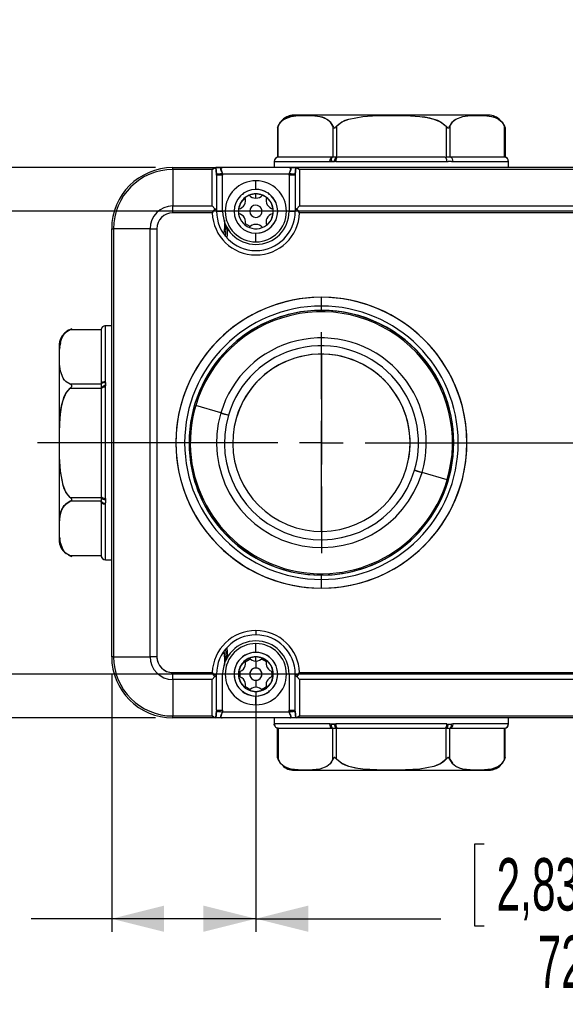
# Model space of a CAD drawing. Extents: x 0 to 1485, y 0 to 1050.
# Tile 3 of 14: x 193 to 349, y 243 to 525. Entities that reach past the tile are written whole.
import ezdxf

# ---------------------------------------------------------------- set-up
doc = ezdxf.new("R2010")
doc.units = 0
doc.header["$LTSCALE"] = 5
doc.layers.get('0').update_dxf_attribs({"linetype": 'CONTINUOUS'})
doc.styles.add('SLDTEXTSTYLE0', font='TXT', dxfattribs={"width": 0.605})
doc.dimstyles.new('SLDDIMSTYLE0', dxfattribs={"dimtxt": 15, "dimasz": 15, "dimexe": 0, "dimexo": 0.0625, "dimgap": 3.75, "dimtad": 0, "dimlfac": 0.4, "dimrnd": 1e-09, "dimzin": 12, "dimtxsty": 'SLDTEXTSTYLE0', "dimsah": 1, "dimcen": 0.09, "dimazin": 3, "dimtfac": 1, "dimtdec": 3, "dimtofl": 0, "dimtmove": 0, "dimatfit": 3, "dimtolj": 1, "dimtzin": 12})
doc.dimstyles.new('SLDDIMSTYLE1', dxfattribs={"dimtxt": 15, "dimasz": 15, "dimexe": 0, "dimexo": 0.0625, "dimgap": 3.75, "dimtad": 0, "dimlfac": 0.4, "dimrnd": 1e-09, "dimzin": 12, "dimtxsty": 'SLDTEXTSTYLE0', "dimsah": 1, "dimcen": 0.09, "dimazin": 3, "dimtfac": 1, "dimtdec": 3, "dimtofl": 0, "dimtmove": 0, "dimatfit": 3, "dimtolj": 1, "dimtzin": 12})

# ---------------------------------------------------------------- blocks, each defined once
blk = doc.blocks.new('_D')
at = {"color": 7, "linetype": 'CONTINUOUS'}
for p, q in [((799.63, 679.96), (799.63, 536.09)), ((219.63, 624.21), (219.63, 536.09)), ((219.63, 539.84), (434.25, 539.84)), ((799.63, 539.84), (589.31, 539.84))]:
    blk.add_line(p, q, dxfattribs=at)
for points in [[(219.63, 539.84), (234.63, 536.09), (234.63, 543.59)], [(799.63, 539.84), (784.63, 543.59), (784.63, 536.09)]]:
    blk.add_solid(points, dxfattribs=at)
at = {"color": 7, "linetype": 'CONTINUOUS', "insert": (437.07, 547.51), "char_height": 15, "attachment_point": 1, "style": 'SLDTEXTSTYLE0'}
blk.add_mtext('222 min. - 239 máx.', dxfattribs=at)
blk = doc.blocks.new('_D_4')
at = {"color": 7, "linetype": 'CONTINUOUS'}
for p, q in [((435.88, 470.15), (158.38, 470.15)), ((162.13, 470.15), (162.13, 441.03)), ((140.79, 428.57), (140.79, 431.39)), ((140.79, 431.39), (164.13, 431.39)), ((164.13, 431.39), (164.13, 428.57)), ((140.79, 379.24), (140.79, 376.42)), ((164.13, 376.42), (164.13, 379.24)), ((140.79, 376.42), (164.13, 376.42)), ((162.13, 337.65), (162.13, 366.78)), ((435.88, 337.65), (158.38, 337.65))]:
    blk.add_line(p, q, dxfattribs=at)
for points in [[(162.13, 470.15), (158.38, 455.15), (165.88, 455.15)], [(162.13, 337.65), (165.88, 352.65), (158.38, 352.65)]]:
    blk.add_solid(points, dxfattribs=at)
at = {"color": 7, "linetype": 'CONTINUOUS', "char_height": 15, "attachment_point": 1, "rotation": 90, "style": 'SLDTEXTSTYLE0'}
for s, insert in [('2,087', (144.79, 382.76)), ('53', (166.94, 394.51))]:
    blk.add_mtext(s, dxfattribs=dict(at, insert=insert))
blk = doc.blocks.new('_D_5')
at = {"color": 7, "linetype": 'CONTINUOUS'}
for p, q in [((232.13, 482.65), (105.88, 482.65)), ((109.63, 482.65), (109.63, 431.63)), ((88.29, 419.18), (88.29, 421.99)), ((88.29, 421.99), (111.63, 421.99)), ((111.63, 421.99), (111.63, 419.18)), ((88.29, 388.63), (88.29, 385.81)), ((111.63, 385.81), (111.63, 388.63)), ((88.29, 385.81), (111.63, 385.81)), ((109.63, 325.15), (109.63, 376.17)), ((232.13, 325.15), (105.88, 325.15))]:
    blk.add_line(p, q, dxfattribs=at)
for points in [[(109.63, 482.65), (105.88, 467.65), (113.38, 467.65)], [(109.63, 325.15), (113.38, 340.15), (105.88, 340.15)]]:
    blk.add_solid(points, dxfattribs=at)
at = {"color": 7, "linetype": 'CONTINUOUS', "char_height": 15, "attachment_point": 1, "rotation": 90, "style": 'SLDTEXTSTYLE0'}
for s, insert in [('2,5', (92.29, 392.15)), ('63', (114.44, 394.51))]:
    blk.add_mtext(s, dxfattribs=dict(at, insert=insert))
blk = doc.blocks.new('_D_6')
at = {"color": 7, "linetype": 'CONTINUOUS'}
for p, q in [((260.88, 332.65), (260.88, 263.9)), ((440.88, 332.65), (440.88, 263.9)), ((326.21, 288.99), (323.39, 288.99)), ((323.39, 288.99), (323.39, 265.65)), ((375.54, 288.99), (378.36, 288.99)), ((378.36, 288.99), (378.36, 265.65)), ((260.88, 267.65), (313.75, 267.65)), ((323.39, 265.65), (326.21, 265.65)), ((378.36, 265.65), (375.54, 265.65)), ((440.88, 267.65), (388, 267.65))]:
    blk.add_line(p, q, dxfattribs=at)
for points in [[(260.88, 267.65), (275.88, 263.9), (275.88, 271.4)], [(440.88, 267.65), (425.88, 271.4), (425.88, 263.9)]]:
    blk.add_solid(points, dxfattribs=at)
at = {"color": 7, "linetype": 'CONTINUOUS', "char_height": 15, "attachment_point": 1, "style": 'SLDTEXTSTYLE0'}
for s, insert in [('2,835', (329.73, 284.99)), ('72', (341.48, 262.84))]:
    blk.add_mtext(s, dxfattribs=dict(at, insert=insert))
blk = doc.blocks.new('_D_7')
at = {"color": 7, "linetype": 'CONTINUOUS'}
for p, q in [((219.63, 337.65), (219.63, 263.9)), ((260.88, 332.65), (260.88, 263.9)), ((144.22, 288.99), (141.4, 288.99)), ((141.4, 288.99), (141.4, 265.65)), ((184.16, 288.99), (186.98, 288.99)), ((186.98, 288.99), (186.98, 265.65)), ((141.4, 265.65), (144.22, 265.65)), ((186.98, 265.65), (184.16, 265.65)), ((219.63, 267.65), (196.62, 267.65)), ((260.88, 267.65), (219.63, 267.65))]:
    blk.add_line(p, q, dxfattribs=at)
for points in [[(219.63, 267.65), (234.63, 263.9), (234.63, 271.4)], [(260.88, 267.65), (245.88, 271.4), (245.88, 263.9)]]:
    blk.add_solid(points, dxfattribs=at)
at = {"color": 7, "linetype": 'CONTINUOUS', "char_height": 15, "attachment_point": 1, "style": 'SLDTEXTSTYLE0'}
for s, insert in [('0,65', (147.74, 284.99)), ('16,5', (147.74, 262.84))]:
    blk.add_mtext(s, dxfattribs=dict(at, insert=insert))
blk = doc.blocks.new('SW_CENTERMARKSYMBOL_1')
at = {"color": 0, "linetype": 'CONTINUOUS'}
for p, q in [((0, 12.5), (0, 31.63)), ((0, 0), (0, 6.25)), ((-12.5, 0), (-81.25, 0)), ((0, 0), (-6.25, 0)), ((0, 0), (0, -6.25)), ((0, 0), (6.25, 0)), ((12.5, 0), (538.01, 0)), ((0, -12.5), (0, -31.63))]:
    blk.add_line(p, q, dxfattribs=at)

msp = doc.modelspace()

# ---------------------------------------------------------------- linework, layer by layer
at = {"color": 144, "linetype": 'CONTINUOUS'}
for p, q in [((327.39, 497.653), (271.861, 497.653)), ((327.39, 497.653), (271.861, 497.653)), ((272.319, 497.49), (272.107, 497.466)), ((327.036, 497.478), (326.248, 497.571)), ((267.055, 494.03), (267.713, 495.374)), ((267.365, 494.732), (267.055, 494.03)), ((267.222, 494.503), (267.109, 494.202)), ((267.572, 495.085), (267.222, 494.503)), ((267.222, 485.653), (267.222, 494.503)), ((282.883, 494.503), (282.883, 485.653)), ((283.965, 494.503), (283.965, 485.653)), ((315.286, 494.503), (315.286, 485.653)), ((316.369, 494.503), (316.369, 485.653)), ((332.197, 494.03), (331.538, 495.374)), ((331.747, 495.047), (332.197, 494.03)), ((332.03, 485.653), (332.03, 494.503)), ((332.197, 494.03), (332.197, 485.653)), ((267.222, 485.653), (267.055, 485.653)), ((267.222, 485.653), (267.065, 485.653)), ((282.716, 485.653), (267.389, 485.653)), ((283.965, 485.653), (282.883, 485.653)), ((284.073, 485.653), (283.965, 485.653)), ((314.953, 485.653), (284.299, 485.653)), ((315.286, 485.653), (315.178, 485.653)), ((316.369, 485.653), (315.286, 485.653)), ((331.863, 485.653), (316.536, 485.653)), ((332.197, 485.653), (332.03, 485.653)), ((237.126, 482.123), (237.126, 482.653)), ((237.126, 482.653), (249.398, 482.653)), ((237.126, 482.123), (237.126, 482.653)), ((237.126, 482.123), (237.126, 471.685)), ((248.376, 482.123), (237.126, 482.123)), ((248.376, 471.685), (248.376, 482.123)), ((249.398, 482.653), (249.418, 482.653)), ((251.226, 482.653), (249.418, 482.653)), ((270.526, 482.653), (251.226, 482.653)), ((266.126, 484.445), (266.126, 482.653)), ((266.139, 484.403), (266.13, 484.417)), ((266.139, 484.403), (282.061, 484.403)), ((266.139, 484.403), (282.061, 484.403)), ((272.334, 482.653), (270.526, 482.653)), ((272.334, 482.653), (272.354, 482.653)), ((429.398, 482.653), (272.354, 482.653)), ((273.376, 482.123), (273.376, 471.685)), ((428.376, 482.123), (273.376, 482.123)), ((282.061, 484.403), (282.398, 484.417)), ((283.705, 484.403), (283.358, 484.417)), ((283.705, 484.403), (315.547, 484.403)), ((283.705, 484.403), (315.547, 484.403)), ((315.547, 484.403), (315.893, 484.417)), ((316.854, 484.417), (317.191, 484.403)), ((317.191, 484.403), (333.112, 484.403)), ((317.191, 484.403), (333.112, 484.403)), ((333.121, 484.417), (333.112, 484.403)), ((333.121, 484.417), (333.125, 484.442)), ((333.126, 482.653), (333.126, 484.445)), ((249.618, 480.75), (249.626, 480.481)), ((249.626, 480.481), (249.626, 470.324)), ((251.376, 480.481), (249.626, 480.481)), ((251.376, 480.481), (249.626, 480.481)), ((251.357, 480.903), (270.394, 480.903)), ((251.376, 480.481), (251.357, 480.903)), ((251.376, 470.153), (251.376, 480.481)), ((270.394, 480.903), (270.376, 480.481)), ((270.376, 480.481), (270.376, 470.153)), ((272.126, 480.481), (270.376, 480.481)), ((272.126, 480.481), (272.134, 480.75)), ((272.126, 480.481), (272.126, 470.324)), ((272.255, 481.903), (272.26, 481.903)), ((260.876, 476.403), (260.876, 478.903)), ((257.437, 475.301), (257.202, 475.369)), ((258.976, 474.778), (257.82, 474.111)), ((260.876, 475.153), (258.976, 474.778)), ((260.876, 473.903), (260.876, 475.153)), ((262.776, 474.778), (260.876, 475.153)), ((263.931, 474.111), (262.776, 474.778)), ((264.55, 475.369), (264.315, 475.301)), ((264.445, 475.044), (264.631, 475.016)), ((237.126, 471.685), (248.376, 471.685)), ((237.126, 469.715), (237.126, 471.685)), ((237.126, 469.715), (237.126, 471.685)), ((249.13, 470.811), (248.376, 471.685)), ((249.13, 470.811), (248.685, 470.153)), ((265.831, 469.486), (265.831, 470.82)), ((272.622, 470.811), (273.376, 471.685)), ((273.067, 470.153), (272.622, 470.811)), ((273.376, 471.685), (386.09, 471.685)), ((248.384, 469.715), (237.126, 469.715)), ((248.685, 470.153), (248.384, 469.715)), ((249.626, 470.153), (248.685, 470.153)), ((249.626, 470.153), (248.685, 470.153)), ((249.626, 470.153), (249.626, 470.324)), ((249.626, 470.153), (251.376, 470.153)), ((270.376, 470.153), (272.126, 470.153)), ((272.126, 470.324), (272.126, 470.153)), ((273.067, 470.153), (272.126, 470.153)), ((273.067, 470.153), (272.126, 470.153)), ((273.368, 469.715), (273.067, 470.153)), ((273.368, 469.715), (273.067, 470.153)), ((386.09, 469.715), (273.368, 469.715)), ((219.626, 342.653), (219.626, 465.153)), ((219.626, 465.153), (220.156, 465.153)), ((219.626, 465.153), (220.156, 465.153)), ((220.156, 465.153), (220.156, 342.653)), ((230.594, 465.153), (220.156, 465.153)), ((230.594, 342.653), (230.594, 465.153)), ((230.594, 465.153), (232.564, 465.153)), ((230.594, 465.153), (232.564, 465.153)), ((232.564, 465.153), (232.564, 342.653)), ((251.876, 465.153), (251.755, 463.922)), ((251.786, 463.525), (251.876, 465.153)), ((251.876, 467.64), (251.876, 465.153)), ((251.876, 467.64), (251.876, 465.153)), ((251.876, 465.153), (252.376, 465.153)), ((251.876, 465.153), (252.376, 465.153)), ((252.219, 462.969), (252.376, 465.153)), ((252.376, 465.153), (252.376, 466.103)), ((252.876, 465.153), (252.376, 465.153)), ((252.876, 465.153), (252.376, 465.153)), ((252.648, 462.481), (252.876, 465.153)), ((259.267, 465.817), (257.925, 466.592)), ((252.648, 462.481), (252.874, 464.902)), ((260.876, 461.403), (260.876, 463.903)), ((279.626, 443.028), (279.626, 445.528)), ((279.626, 441.778), (279.626, 443.028)), ((219.626, 437.403), (217.834, 437.403)), ((217.862, 437.399), (217.837, 437.403)), ((217.862, 437.399), (217.876, 437.39)), ((217.876, 421.469), (217.876, 437.39)), ((217.876, 421.469), (217.876, 437.39)), ((208.249, 436.475), (207.194, 435.957)), ((207.232, 436.024), (208.249, 436.475)), ((207.776, 436.307), (216.626, 436.307)), ((216.626, 436.14), (216.626, 420.813)), ((204.626, 431.668), (204.626, 376.139)), ((204.81, 431.39), (204.789, 431.21)), ((204.943, 432.527), (204.835, 431.608)), ((279.626, 429.153), (279.626, 403.903)), ((216.626, 420.646), (207.776, 420.646)), ((217.862, 421.131), (217.876, 421.469)), ((217.876, 419.825), (217.862, 420.171)), ((207.776, 419.564), (216.626, 419.564)), ((216.626, 419.564), (216.626, 419.456)), ((216.626, 419.23), (216.626, 388.576)), ((217.876, 387.982), (217.876, 419.825)), ((217.876, 387.982), (217.876, 419.825)), ((250.845, 412.423), (243.668, 414.547)), ((279.626, 378.653), (279.626, 403.903)), ((315.583, 393.259), (308.407, 395.384)), ((207.776, 388.243), (216.626, 388.243)), ((216.626, 387.16), (207.776, 387.16)), ((216.626, 388.351), (216.626, 388.243)), ((216.626, 388.243), (216.626, 387.16)), ((216.626, 387.16), (216.735, 386.987)), ((216.626, 387.16), (216.626, 386.993)), ((216.626, 386.993), (216.626, 371.666)), ((217.876, 387.982), (217.862, 387.636)), ((217.876, 386.338), (217.862, 386.676)), ((217.876, 370.417), (217.876, 386.338)), ((217.876, 370.417), (217.876, 386.338)), ((204.789, 376.597), (204.81, 376.416)), ((207.194, 371.849), (207.776, 371.5)), ((207.509, 371.66), (208.249, 371.332)), ((216.626, 371.5), (207.776, 371.5)), ((208.249, 371.332), (207.907, 371.5)), ((216.626, 371.5), (216.626, 371.342)), ((217.834, 370.403), (219.626, 370.403)), ((217.876, 370.417), (217.862, 370.408)), ((279.626, 364.778), (279.626, 366.028)), ((279.626, 362.278), (279.626, 364.778)), ((260.876, 350.153), (260.876, 348.903)), ((251.876, 342.653), (251.786, 344.281)), ((252.219, 344.838), (252.376, 342.653)), ((252.876, 342.653), (252.648, 345.325)), ((260.876, 343.903), (260.876, 346.403)), ((220.156, 342.653), (219.626, 342.653)), ((220.156, 342.653), (219.626, 342.653)), ((220.156, 342.653), (230.594, 342.653)), ((232.564, 342.653), (230.594, 342.653)), ((232.564, 342.653), (230.594, 342.653)), ((251.758, 343.851), (251.876, 342.653)), ((252.376, 342.653), (251.876, 342.653)), ((251.876, 342.653), (251.876, 340.167)), ((252.376, 342.653), (251.876, 342.653)), ((252.376, 341.703), (252.376, 342.653)), ((252.376, 342.653), (252.876, 342.653)), ((252.376, 342.653), (252.876, 342.653)), ((258.976, 342.278), (257.82, 341.611)), ((257.925, 341.215), (259.267, 341.99)), ((260.876, 342.653), (258.976, 342.278)), ((260.876, 341.403), (260.876, 342.653)), ((262.776, 342.278), (260.876, 342.653)), ((260.876, 341.403), (260.876, 339.403)), ((263.931, 341.611), (262.776, 342.278)), ((255.921, 338.32), (255.921, 336.986)), ((265.831, 336.986), (265.831, 338.32)), ((237.126, 338.092), (248.384, 338.092)), ((237.126, 336.122), (237.126, 338.092)), ((237.126, 336.122), (237.126, 338.092)), ((237.126, 336.122), (237.126, 325.683)), ((248.376, 336.122), (237.126, 336.122)), ((248.376, 336.122), (249.13, 336.996)), ((248.376, 325.683), (248.376, 336.122)), ((248.384, 338.092), (248.685, 337.653)), ((249.13, 336.996), (248.685, 337.653)), ((248.685, 337.653), (249.626, 337.653)), ((248.685, 337.653), (249.626, 337.653)), ((249.626, 337.482), (249.626, 337.653)), ((251.376, 337.653), (249.626, 337.653)), ((249.626, 327.326), (249.626, 337.482)), ((251.376, 327.326), (251.376, 337.653)), ((260.876, 335.903), (260.876, 333.903)), ((272.126, 337.653), (270.376, 337.653)), ((270.376, 337.653), (270.376, 327.326)), ((272.126, 337.653), (273.067, 337.653)), ((272.126, 337.653), (272.126, 337.482)), ((272.126, 337.653), (273.067, 337.653)), ((272.126, 327.326), (272.126, 337.482)), ((273.067, 337.653), (272.622, 336.996)), ((272.622, 336.996), (273.376, 336.122)), ((273.067, 337.653), (273.368, 338.092)), ((273.368, 338.092), (386.09, 338.092)), ((386.09, 336.122), (273.376, 336.122)), ((273.376, 336.122), (273.376, 325.683)), ((257.82, 333.695), (258.976, 333.028)), ((262.776, 333.028), (263.931, 333.695)), ((257.202, 332.438), (257.437, 332.506)), ((260.876, 328.903), (260.876, 331.403)), ((264.315, 332.506), (264.398, 332.482)), ((249.626, 327.326), (249.618, 327.056)), ((249.626, 327.326), (251.376, 327.326)), ((251.376, 327.326), (251.357, 326.903)), ((270.376, 327.326), (272.126, 327.326)), ((270.394, 326.903), (270.376, 327.326)), ((272.134, 327.056), (272.126, 327.326)), ((237.126, 325.683), (248.376, 325.683)), ((237.126, 325.153), (237.126, 325.683)), ((237.126, 325.153), (237.126, 325.683)), ((249.398, 325.153), (237.126, 325.153)), ((249.418, 325.153), (249.398, 325.153)), ((251.226, 325.153), (249.418, 325.153)), ((249.492, 325.903), (249.496, 325.903)), ((270.526, 325.153), (251.226, 325.153)), ((251.357, 326.903), (270.394, 326.903)), ((266.126, 325.153), (266.126, 323.361)), ((272.334, 325.153), (270.526, 325.153)), ((272.354, 325.153), (272.334, 325.153)), ((429.398, 325.153), (272.354, 325.153)), ((273.376, 325.683), (428.376, 325.683)), ((333.126, 323.361), (333.126, 325.153)), ((266.13, 323.39), (266.126, 323.365)), ((266.139, 323.403), (266.13, 323.39)), ((282.061, 323.403), (266.139, 323.403)), ((282.061, 323.403), (266.139, 323.403)), ((267.067, 322.215), (266.929, 322.241)), ((267.055, 322.153), (267.222, 322.153)), ((267.055, 313.776), (267.055, 322.153)), ((267.222, 322.153), (267.058, 322.153)), ((267.222, 322.153), (267.222, 313.303)), ((267.389, 322.153), (282.716, 322.153)), ((282.398, 323.39), (282.061, 323.403)), ((282.883, 322.153), (283.965, 322.153)), ((282.883, 322.153), (283.965, 322.153)), ((282.883, 313.303), (282.883, 322.153)), ((283.705, 323.403), (283.358, 323.39)), ((315.547, 323.403), (283.705, 323.403)), ((315.547, 323.403), (283.705, 323.403)), ((283.965, 322.153), (284.073, 322.153)), ((283.965, 313.303), (283.965, 322.153)), ((284.299, 322.153), (314.953, 322.153)), ((315.178, 322.153), (315.286, 322.153)), ((315.286, 322.153), (316.369, 322.153)), ((315.286, 313.303), (315.286, 322.153)), ((315.547, 323.403), (315.893, 323.39)), ((316.369, 313.303), (316.369, 322.153)), ((316.536, 322.153), (331.863, 322.153)), ((317.191, 323.403), (316.854, 323.39)), ((333.112, 323.403), (317.191, 323.403)), ((333.112, 323.403), (317.191, 323.403)), ((332.03, 313.303), (332.03, 322.153)), ((332.03, 322.153), (332.197, 322.153)), ((332.03, 322.153), (332.187, 322.153)), ((267.505, 312.76), (267.055, 313.776)), ((267.055, 313.776), (267.713, 312.433)), ((332.197, 313.776), (331.677, 312.716)), ((331.68, 312.722), (332.03, 313.303)), ((331.87, 313.037), (332.197, 313.776)), ((332.03, 313.303), (332.143, 313.605)), ((271.861, 310.153), (327.39, 310.153)), ((271.861, 310.153), (327.39, 310.153)), ((326.932, 310.316), (327.113, 310.337))]:
    msp.add_line(p, q, dxfattribs=at)
at = {"color": 7, "linetype": 'CONTINUOUS'}
for p, q in [((267.055, 494.03), (267.055, 485.653)), ((251.082, 482.622), (250.96, 482.66)), ((270.792, 482.66), (270.669, 482.622)), ((250.96, 325.147), (251.083, 325.185)), ((270.669, 325.185), (270.792, 325.147)), ((332.197, 313.776), (332.197, 322.153))]:
    msp.add_line(p, q, dxfattribs=at)
at = {"color": 144, "linetype": 'CONTINUOUS', "flags": 128}
for points in [[(267.222, 494.503), (267.909, 495.647), (268.389, 496.139), (268.96, 496.564), (270.964, 497.331), (273.004, 497.571), (275.049, 497.616), (277.094, 497.571), (279.132, 497.333), (279.81, 497.161), (280.484, 496.913), (281.132, 496.572), (282.17, 495.679), (282.883, 494.503)], [(272.139, 497.469), (273.004, 497.571), (275.049, 497.616), (276.485, 497.596), (277.796, 497.523), (279.132, 497.333), (280.15, 497.047), (281.153, 496.558), (281.651, 496.195), (282.089, 495.772), (282.883, 494.503)], [(283.965, 494.503), (285.497, 495.74), (287.468, 496.572), (291.498, 497.336), (295.587, 497.572), (299.686, 497.616), (303.755, 497.57), (307.814, 497.33), (309.176, 497.156), (310.524, 496.905), (311.812, 496.563), (313.889, 495.662), (315.286, 494.503)], [(283.965, 494.503), (284.699, 495.21), (285.558, 495.774), (286.429, 496.195), (287.423, 496.558), (291.498, 497.336), (295.587, 497.572), (299.686, 497.616), (302.546, 497.595), (305.15, 497.521), (307.814, 497.33), (309.834, 497.045), (311.812, 496.563), (312.815, 496.199), (313.694, 495.774), (315.286, 494.503)], [(316.369, 494.503), (317.077, 495.674), (317.556, 496.157), (318.107, 496.564), (320.111, 497.331), (322.151, 497.571), (324.196, 497.616), (326.241, 497.571), (328.279, 497.333), (328.96, 497.16), (329.636, 496.911), (330.279, 496.572), (331.339, 495.653), (332.03, 494.503)], [(316.369, 494.503), (316.738, 495.213), (317.165, 495.774), (317.604, 496.198), (318.107, 496.564), (320.111, 497.331), (322.151, 497.571), (324.196, 497.616), (325.632, 497.596), (326.943, 497.523), (328.279, 497.333), (329.297, 497.047), (330.3, 496.558), (330.798, 496.195), (331.236, 495.772), (332.03, 494.503)], [(282.883, 494.503), (282.175, 495.674), (282.108, 495.741)], [(282.883, 494.503), (283.052, 494.201), (283.193, 494.073), (283.266, 494.041), (283.341, 494.03), (283.419, 494.041), (283.502, 494.074), (283.684, 494.202), (283.965, 494.503)], [(282.883, 494.503), (283.052, 494.201), (283.177, 494.082), (283.258, 494.043), (283.341, 494.03), (283.429, 494.044), (283.522, 494.083), (283.684, 494.202), (283.965, 494.503)], [(315.286, 494.503), (315.569, 494.201), (315.751, 494.073), (315.834, 494.041), (315.912, 494.03), (315.987, 494.041), (316.06, 494.074), (316.201, 494.202), (316.369, 494.503)], [(315.286, 494.503), (315.569, 494.201), (315.732, 494.082), (315.825, 494.043), (315.912, 494.03), (315.996, 494.044), (316.077, 494.083), (316.201, 494.202), (316.369, 494.503)], [(282.061, 484.403), (282.119, 484.919), (282.301, 485.37), (282.504, 485.586), (282.716, 485.653)], [(283.965, 485.653), (283.625, 485.653), (283.267, 485.653), (283.038, 485.653), (282.883, 485.653)], [(284.299, 485.653), (284.054, 485.542), (283.839, 485.195), (283.737, 484.808), (283.705, 484.403)], [(315.547, 484.403), (315.494, 484.919), (315.329, 485.37), (315.145, 485.586), (314.953, 485.653)], [(316.536, 485.653), (316.806, 485.542), (317.043, 485.195), (317.156, 484.808), (317.191, 484.403)], [(332.187, 485.653), (332.194, 485.653), (332.137, 485.653), (332.03, 485.653)], [(248.376, 482.123), (248.927, 482.509), (249.398, 482.653)], [(249.398, 482.653), (248.927, 482.509), (248.376, 482.123)], [(249.418, 482.653), (249.504, 481.78), (249.618, 480.75)], [(249.618, 480.75), (249.5, 481.814), (249.418, 482.653)], [(249.418, 482.653), (249.737, 482.653), (250.174, 482.653), (251.226, 482.653)], [(251.226, 482.653), (251.009, 482.58), (250.87, 482.362), (250.917, 482.015), (251.151, 481.495), (251.357, 480.903)], [(251.357, 480.903), (251.257, 481.25), (251.117, 481.569), (250.977, 481.865), (250.881, 482.135), (250.87, 482.364), (250.951, 482.528), (251.226, 482.653)], [(266.126, 484.442), (266.126, 484.445), (266.13, 484.417)], [(270.526, 482.653), (270.802, 482.527), (270.882, 482.363), (270.87, 482.134), (270.774, 481.863), (270.635, 481.568), (270.494, 481.249), (270.394, 480.903)], [(270.394, 480.903), (270.672, 481.647), (270.888, 482.252), (270.778, 482.551), (270.526, 482.653)], [(270.526, 482.653), (271.581, 482.653), (272.017, 482.653), (272.334, 482.653)], [(272.334, 482.653), (272.222, 481.583), (272.134, 480.75)], [(272.134, 480.75), (272.248, 481.78), (272.334, 482.653)], [(272.354, 482.653), (272.824, 482.509), (273.376, 482.123)], [(273.376, 482.123), (272.824, 482.509), (272.354, 482.653)], [(282.398, 484.417), (282.933, 484.445), (283.358, 484.417)], [(333.121, 484.417), (333.122, 484.418), (333.125, 484.436)], [(249.618, 480.75), (249.773, 480.764), (250.167, 480.799), (250.74, 480.849), (251.357, 480.903)], [(251.357, 480.903), (251.032, 480.875), (250.718, 480.847), (250.426, 480.821), (250.167, 480.799), (249.951, 480.78), (249.783, 480.765), (249.671, 480.755), (249.618, 480.75)], [(249.626, 480.481), (249.623, 480.632), (249.618, 480.75)], [(251.357, 480.903), (251.372, 480.667), (251.376, 480.481)], [(270.376, 480.481), (270.382, 480.718), (270.394, 480.903)], [(272.134, 480.75), (271.979, 480.764), (271.584, 480.799), (271.012, 480.849), (270.394, 480.903)], [(270.394, 480.903), (271.012, 480.849), (271.584, 480.799), (271.979, 480.764), (272.134, 480.75)], [(272.134, 480.75), (272.127, 480.6), (272.126, 480.481)], [(257.82, 474.111), (256.546, 472.653), (255.921, 470.82)], [(257.055, 475.006), (257.076, 475.01), (257.12, 475.016)], [(265.831, 470.82), (265.206, 472.653), (263.931, 474.111)], [(263.931, 466.195), (265.206, 467.653), (265.831, 469.486)], [(217.862, 437.399), (217.861, 437.399), (217.843, 437.402)], [(207.776, 420.646), (207.066, 421.016), (206.505, 421.442), (206.081, 421.882), (205.716, 422.384), (204.948, 424.388), (204.708, 426.429), (204.663, 428.473), (204.683, 429.91), (204.757, 431.22), (204.946, 432.557), (205.232, 433.575), (205.721, 434.577), (206.084, 435.076), (206.507, 435.513), (207.776, 436.307)], [(207.776, 420.646), (206.606, 421.354), (206.122, 421.833), (205.716, 422.384), (204.948, 424.388), (204.708, 426.429), (204.663, 428.473), (204.708, 430.518), (204.946, 432.557), (205.119, 433.237), (205.369, 433.913), (205.708, 434.557), (206.626, 435.616), (207.776, 436.307)], [(216.626, 436.464), (216.626, 436.472), (216.626, 436.414), (216.626, 436.307)], [(207.776, 419.564), (208.078, 419.846), (208.206, 420.028), (208.238, 420.112), (208.249, 420.19), (208.238, 420.265), (208.206, 420.338), (208.077, 420.478), (207.776, 420.646)], [(216.626, 420.813), (216.737, 421.083), (217.084, 421.32), (217.471, 421.433), (217.876, 421.469)], [(216.626, 420.646), (216.626, 420.435), (216.626, 420.113), (216.626, 419.827), (216.626, 419.564)], [(217.862, 420.171), (217.834, 420.711), (217.862, 421.131)], [(207.776, 388.243), (207.069, 388.977), (206.505, 389.835), (206.084, 390.706), (205.721, 391.701), (204.943, 395.775), (204.707, 399.865), (204.663, 403.964), (204.684, 406.823), (204.758, 409.428), (204.949, 412.091), (205.234, 414.111), (205.716, 416.089), (206.081, 417.092), (206.505, 417.971), (207.776, 419.564)], [(207.776, 388.243), (206.539, 389.775), (205.707, 391.745), (204.943, 395.775), (204.707, 399.865), (204.663, 403.964), (204.709, 408.033), (204.949, 412.091), (205.123, 413.453), (205.374, 414.801), (205.716, 416.089), (206.617, 418.166), (207.776, 419.564)], [(217.876, 419.825), (217.361, 419.772), (216.909, 419.607), (216.693, 419.423), (216.626, 419.23)], [(250.845, 412.423), (251.264, 412.299), (251.872, 412.119), (252.43, 411.954), (253, 411.785)], [(253, 411.785), (252.274, 412), (251.593, 412.202), (251.157, 412.331), (250.845, 412.423)], [(306.252, 396.021), (306.978, 395.807), (307.659, 395.605), (308.095, 395.476), (308.407, 395.384)], [(308.407, 395.384), (307.987, 395.508), (307.38, 395.688), (306.822, 395.853), (306.252, 396.021)], [(207.776, 371.5), (206.632, 372.186), (206.14, 372.666), (205.716, 373.237), (204.948, 375.241), (204.708, 377.282), (204.663, 379.327), (204.708, 381.371), (204.946, 383.41), (205.118, 384.088), (205.366, 384.761), (205.708, 385.41), (206.6, 386.447), (207.776, 387.16)], [(207.776, 371.5), (207.066, 371.869), (206.505, 372.296), (206.081, 372.735), (205.716, 373.237), (204.948, 375.241), (204.708, 377.282), (204.663, 379.327), (204.683, 380.763), (204.757, 382.073), (204.946, 383.41), (205.232, 384.428), (205.721, 385.43), (206.084, 385.929), (206.507, 386.366), (207.776, 387.16)], [(207.776, 387.16), (206.606, 386.452), (206.538, 386.385)], [(207.776, 387.16), (208.078, 387.329), (208.197, 387.454), (208.236, 387.535), (208.249, 387.619), (208.235, 387.706), (208.196, 387.799), (208.077, 387.962), (207.776, 388.243)], [(207.776, 387.16), (208.078, 387.329), (208.206, 387.47), (208.238, 387.543), (208.249, 387.619), (208.238, 387.697), (208.206, 387.78), (208.077, 387.962), (207.776, 388.243)], [(216.626, 388.576), (216.737, 388.331), (217.084, 388.116), (217.471, 388.014), (217.876, 387.982)], [(216.701, 386.769), (216.65, 386.866), (216.626, 386.993)], [(216.626, 386.993), (216.714, 386.752), (216.83, 386.635), (216.992, 386.53), (217.192, 386.445), (217.416, 386.384), (217.876, 386.338)], [(217.876, 386.338), (217.361, 386.396), (216.909, 386.578), (216.693, 386.781), (216.626, 386.993)], [(217.876, 386.338), (217.872, 386.527), (217.862, 386.676)], [(217.837, 370.404), (217.834, 370.403), (217.862, 370.408)], [(257.82, 341.611), (256.546, 340.153), (255.921, 338.32)], [(259.206, 341.966), (258.157, 341.395), (257.978, 341.258)], [(263.844, 341.2), (263.594, 341.395), (262.471, 341.995)], [(265.831, 338.32), (265.206, 340.153), (263.931, 341.611)], [(256.326, 338.484), (256.251, 337.653), (256.326, 336.823)], [(265.426, 336.823), (265.501, 337.653), (265.426, 338.484)], [(255.921, 336.986), (256.546, 335.153), (257.82, 333.695)], [(263.931, 333.695), (265.206, 335.153), (265.831, 336.986)], [(257.907, 334.107), (258.157, 333.912), (259.281, 333.312)], [(258.976, 333.028), (260.876, 332.653), (262.776, 333.028)], [(262.452, 333.305), (263.594, 333.912), (263.857, 334.118)], [(264.697, 332.8), (264.446, 332.762), (264.44, 332.761)], [(249.418, 325.153), (249.53, 326.224), (249.618, 327.056)], [(249.618, 327.056), (249.504, 326.026), (249.418, 325.153)], [(249.618, 327.056), (249.773, 327.043), (250.167, 327.008), (250.74, 326.958), (251.357, 326.903)], [(270.394, 326.903), (270.72, 326.932), (271.034, 326.96), (271.325, 326.985), (271.584, 327.008), (271.801, 327.027), (271.969, 327.042), (272.081, 327.052), (272.134, 327.056)], [(272.134, 327.056), (272.252, 325.992), (272.334, 325.153)], [(272.334, 325.153), (272.248, 326.026), (272.134, 327.056)], [(249.398, 325.153), (248.927, 325.298), (248.376, 325.683)], [(248.376, 325.683), (248.927, 325.298), (249.398, 325.153)], [(251.357, 326.903), (251.079, 326.16), (250.864, 325.555), (250.974, 325.255), (251.226, 325.153)], [(251.226, 325.153), (250.95, 325.28), (250.87, 325.444), (250.882, 325.672), (250.978, 325.943), (251.117, 326.239), (251.257, 326.558), (251.357, 326.903)], [(270.526, 325.153), (270.743, 325.227), (270.882, 325.445), (270.835, 325.791), (270.6, 326.311), (270.394, 326.903)], [(270.394, 326.903), (270.495, 326.557), (270.635, 326.238), (270.774, 325.941), (270.87, 325.671), (270.881, 325.442), (270.801, 325.279), (270.526, 325.153)], [(272.354, 325.153), (272.824, 325.298), (273.376, 325.683)], [(273.376, 325.683), (272.824, 325.298), (272.354, 325.153)], [(266.13, 323.39), (266.13, 323.389), (266.127, 323.37)], [(266.139, 323.403), (266.134, 323.399), (266.13, 323.39)], [(266.203, 322.974), (266.151, 323.166), (266.13, 323.39)], [(266.813, 322.28), (267.002, 322.202), (267.222, 322.153)], [(267.222, 322.153), (267.002, 322.202), (266.856, 322.259)], [(282.716, 322.153), (282.446, 322.264), (282.209, 322.611), (282.096, 322.999), (282.061, 323.403)], [(283.358, 323.39), (282.818, 323.362), (282.398, 323.39)], [(283.705, 323.403), (283.757, 322.888), (283.922, 322.436), (284.106, 322.221), (284.299, 322.153)], [(314.953, 322.153), (315.198, 322.264), (315.413, 322.611), (315.515, 322.999), (315.547, 323.403)], [(317.191, 323.403), (317.133, 322.888), (316.951, 322.436), (316.748, 322.221), (316.536, 322.153)], [(333.121, 323.39), (333.117, 323.401), (333.112, 323.403)], [(333.125, 323.365), (333.126, 323.362), (333.121, 323.39)], [(282.883, 313.303), (282.175, 312.133), (281.696, 311.649), (281.145, 311.243), (279.141, 310.475), (277.101, 310.236), (275.056, 310.191), (273.011, 310.235), (270.972, 310.473), (270.292, 310.646), (269.616, 310.896), (268.973, 311.235), (267.913, 312.154), (267.222, 313.303)], [(282.883, 313.303), (282.513, 312.593), (282.087, 312.033), (281.647, 311.608), (281.145, 311.243), (279.141, 310.475), (277.101, 310.236), (275.056, 310.191), (273.619, 310.211), (272.309, 310.284), (270.972, 310.473), (269.954, 310.76), (268.952, 311.248), (268.453, 311.612), (268.016, 312.035), (267.222, 313.303)], [(283.965, 313.303), (283.683, 313.606), (283.501, 313.734), (283.418, 313.766), (283.339, 313.776), (283.265, 313.765), (283.191, 313.733), (283.051, 313.604), (282.883, 313.303)], [(283.965, 313.303), (283.683, 313.606), (283.519, 313.724), (283.427, 313.763), (283.339, 313.776), (283.256, 313.763), (283.175, 313.723), (283.051, 313.604), (282.883, 313.303)], [(315.286, 313.303), (313.754, 312.066), (311.784, 311.235), (307.754, 310.47), (303.664, 310.234), (299.565, 310.191), (295.496, 310.237), (291.438, 310.476), (290.076, 310.651), (288.728, 310.902), (287.44, 311.243), (285.363, 312.144), (283.965, 313.303)], [(315.286, 313.303), (314.552, 312.597), (313.694, 312.032), (312.823, 311.611), (311.828, 311.249), (307.754, 310.47), (303.664, 310.234), (299.565, 310.191), (296.706, 310.211), (294.101, 310.286), (291.438, 310.476), (289.418, 310.762), (287.44, 311.243), (286.437, 311.608), (285.558, 312.032), (283.965, 313.303)], [(316.369, 313.303), (316.2, 313.606), (316.059, 313.734), (315.986, 313.766), (315.911, 313.776), (315.832, 313.765), (315.749, 313.733), (315.567, 313.604), (315.286, 313.303)], [(316.369, 313.303), (316.2, 313.606), (316.075, 313.724), (315.994, 313.763), (315.911, 313.776), (315.823, 313.763), (315.73, 313.723), (315.567, 313.604), (315.286, 313.303)], [(316.369, 313.303), (317.077, 312.133), (317.144, 312.066)], [(332.03, 313.303), (331.343, 312.159), (330.863, 311.667), (330.292, 311.243), (328.288, 310.475), (326.248, 310.236), (324.203, 310.191), (322.158, 310.235), (320.119, 310.473), (319.441, 310.646), (318.768, 310.894), (318.12, 311.235), (317.082, 312.127), (316.369, 313.303)], [(327.113, 310.337), (326.248, 310.236), (324.203, 310.191), (322.766, 310.211), (321.456, 310.284), (320.119, 310.473), (319.101, 310.76), (318.099, 311.248), (317.6, 311.612), (317.163, 312.035), (316.369, 313.303)]]:
    msp.add_lwpolyline(points, dxfattribs=at)
at = {"color": 144, "linetype": 'CONTINUOUS'}
for centre, radius, start, end in [((271.823, 492.376), 5.069, 88.88943, 155.18414), ((271.722, 493.079), 4.577, 88.25515, 143.68627), ((271.698, 493.329), 4.328, 87.8409, 138.44484), ((327.554, 493.33), 4.326, 41.57688, 92.16645), ((328.255, 493.049), 4.045, 21.06634, 51.19241), ((271.776, 492.624), 4.927, 157.57933, 163.41554), ((271.784, 492.621), 4.935, 157.5842, 163.41067), ((271.744, 492.636), 4.893, 157.55884, 163.43603), ((327.472, 492.623), 4.93, 16.58652, 22.41862), ((327.48, 492.626), 4.922, 16.58164, 22.42349), ((327.509, 492.636), 4.891, 16.56288, 22.44225), ((327.518, 492.639), 4.881, 16.55713, 22.448), ((267.38, 484.414), 1.25, 97.26409, 179.86117), ((267.389, 484.404), 1.25, 90.01273, 180.01022), ((283.533, 484.685), 1.166, 123.89669, 193.30193), ((284.704, 484.524), 1.35, 123.16908, 184.54095), ((331.863, 484.404), 1.25, 359.98705, 89.98957), ((331.872, 484.414), 1.25, 0.13856, 82.73642), ((237.126, 465.153), 17.5, 90, 180), ((237.126, 465.153), 16.97, 90, 180), ((266.357, 484.468), 0.232, 185.70754, 192.65109), ((282.878, 479.444), 4.996, 84.48577, 95.51423), ((316.374, 479.505), 4.936, 84.41808, 95.58192), ((260.876, 470.153), 8.75, 90, 270), ((260.876, 470.153), 6.25, 90, 270), ((260.876, 470.153), 6.25, 90.00001, 269.99999), ((260.876, 470.153), 8.75, 270, 90), ((260.876, 470.153), 6.25, 270, 90), ((260.876, 470.153), 6.25, 269.99999, 90.00001), ((260.876, 470.153), 5, 127.66835, 172.33165), ((255.463, 473.278), 2.5, 280.54155, 19.45846), ((257.183, 475.444), 0.291, 273.63123, 330.56397), ((260.876, 470.153), 5, 90, 112.33165), ((260.876, 476.403), 2.5, 220.54174, 269.9999), ((260.876, 470.153), 5, 67.66835, 90), ((260.876, 476.403), 2.5, 270, 319.45836), ((260.876, 470.153), 5, 52.33165, 67.66835), ((266.289, 473.278), 2.5, 160.54158, 259.45835), ((260.876, 470.153), 5, 7.66835, 52.33165), ((237.126, 465.153), 6.531, 90, 180), ((248.91, 470.035), 0.806, 32.12826, 74.1873), ((249.009, 470.191), 0.631, 12.2008, 78.93482), ((260.876, 470.153), 5, 172.33166, 307.66834), ((260.876, 470.153), 1.75, 90.00004, 269.99996), ((260.876, 470.153), 1.75, 269.99994, 90.00006), ((272.743, 470.191), 0.631, 101.06462, 167.79949), ((272.743, 470.191), 0.631, 101.02962, 167.83449), ((237.126, 465.153), 4.561, 90.00002, 179.99998), ((237.126, 465.153), 4.561, 90, 180), ((260.876, 470.153), 12.5, 182.01089, 357.98911), ((260.876, 470.153), 12.5, 182.01088, 357.98912), ((260.876, 470.153), 11.25, 180, 360), ((260.876, 470.153), 9.5, 180.00001, 359.99999), ((255.463, 467.028), 2.5, 340.54157, 79.45842), ((266.257, 467.034), 2.472, 107.37043, 199.83794), ((260.876, 470.153), 5, 307.66835, 352.33165), ((260.876, 463.903), 2.5, 90.00011, 139.45823), ((260.876, 463.903), 2.5, 40.54162, 90.00004), ((279.626, 403.903), 41.625, 90, 270), ((279.626, 403.903), 41.625, 89.99999, 270.00001), ((279.626, 403.903), 41.625, 270, 90), ((279.626, 403.903), 41.625, 269.99999, 90.00001), ((279.626, 403.903), 39.125, 90, 270), ((279.626, 403.903), 39.125, 270, 90), ((279.626, 403.903), 37.875, 90, 270), ((279.626, 403.903), 37.5, 343.5102, 163.5102), ((279.409, 404.446), 37.333, 89.66694, 162.1504), ((279.853, 404.203), 37.576, 344.67552, 90.34678), ((279.626, 403.903), 37.875, 270, 90), ((217.865, 436.149), 1.25, 90.13869, 172.73606), ((217.876, 436.14), 1.25, 89.98754, 179.98951), ((208.949, 431.831), 4.326, 131.57702, 182.16636), ((209.291, 431.776), 4.666, 125.11387, 181.33212), ((209.23, 432.533), 4.045, 111.06686, 141.19189), ((209.655, 431.753), 4.927, 106.58384, 112.42029), ((209.653, 431.76), 4.919, 106.57961, 112.42452), ((279.626, 403.903), 30.015, 343.5102, 163.5102), ((279.626, 403.903), 27.768, 343.5102, 163.5102), ((279.626, 403.903), 27.768, 343.5102, 163.5102), ((279.626, 403.903), 25.375, 343.5102, 163.5102), ((279.626, 403.903), 25.375, 343.5102, 163.51019), ((217.594, 419.996), 1.166, 76.69888, 146.1025), ((217.756, 418.826), 1.35, 85.45944, 146.83088), ((222.775, 420.651), 4.936, 174.41881, 185.58119), ((279.626, 403.903), 37.5, 163.5102, 343.5102), ((279.398, 403.603), 37.576, 164.67551, 270.34679), ((279.626, 403.903), 30.015, 163.5102, 343.5102), ((279.626, 403.903), 27.768, 163.5102, 343.5102), ((279.626, 403.903), 27.768, 163.5102, 343.5102), ((279.626, 403.903), 25.375, 163.5102, 343.5102), ((279.626, 403.903), 25.375, 163.5102, 343.51019), ((279.844, 403.357), 37.329, 269.66515, 342.28289), ((217.756, 388.981), 1.35, 213.169, 274.54098), ((217.594, 387.811), 1.166, 213.89741, 283.30158), ((224.915, 387.339), 7.084, 181.50591, 185.23995), ((222.835, 387.156), 4.995, 174.48505, 185.51495), ((208.987, 375.985), 4.364, 177.98189, 228.85177), ((209.275, 376.025), 4.651, 178.59728, 234.68809), ((209.648, 376.035), 4.906, 247.56818, 253.4287), ((209.654, 376.051), 4.924, 247.57874, 253.41813), ((217.876, 371.667), 1.25, 180.01248, 270.01047), ((217.865, 371.658), 1.25, 187.26384, 269.86166), ((217.812, 370.633), 0.23, 275.69025, 282.68712), ((260.876, 337.653), 12.5, 89.99998, 177.98913), ((260.876, 337.653), 12.5, 90, 177.98912), ((260.876, 337.653), 12.5, 2.01088, 90), ((260.876, 337.653), 12.5, 2.0109, 90), ((260.876, 337.653), 11.25, 90, 180), ((260.876, 337.653), 9.5, 0.00005, 179.99995), ((260.876, 337.653), 11.25, 0, 90), ((260.876, 337.653), 8.75, 90, 270), ((260.876, 337.653), 6.25, 90, 270), ((260.876, 337.653), 6.25, 89.99998, 270.00002), ((260.876, 337.653), 8.75, 270, 90), ((260.876, 337.653), 6.25, 270, 90), ((260.876, 337.653), 6.25, 269.99997, 90.00003), ((237.126, 342.653), 17.5, 180, 270), ((237.126, 342.653), 16.97, 180, 270), ((237.126, 342.653), 6.531, 180, 270), ((237.126, 342.653), 4.561, 179.99996, 270.00016), ((237.126, 342.653), 4.561, 180, 270), ((255.463, 340.778), 2.5, 280.54156, 19.45848), ((260.876, 337.653), 5, 127.66835, 172.33165), ((260.876, 337.653), 5, 112.33165, 127.66835), ((260.876, 337.653), 5, 90, 112.33165), ((260.876, 343.903), 2.5, 220.54179, 270.00005), ((260.876, 337.653), 5, 67.66835, 90), ((260.876, 343.903), 2.5, 269.9995, 319.45866), ((260.876, 337.653), 5, 52.33165, 67.66835), ((266.289, 340.778), 2.5, 160.54157, 259.45832), ((260.876, 337.653), 5, 7.66835, 52.33165), ((260.876, 337.653), 1.75, 90, 270), ((260.876, 337.653), 1.75, 89.99997, 270.00003), ((260.876, 337.653), 1.75, 269.99987, 90.00013), ((260.876, 337.653), 1.75, 270, 90), ((249.009, 337.616), 0.631, 281.06628, 347.7981), ((248.91, 337.771), 0.806, 285.81251, 327.87248), ((260.876, 337.653), 5, 187.66836, 232.33164), ((255.463, 334.528), 2.5, 340.54156, 79.45839), ((266.257, 334.534), 2.472, 107.37067, 199.8378), ((260.876, 337.653), 5, 307.66835, 352.33165), ((272.743, 337.615), 0.631, 192.16565, 258.97024), ((272.743, 337.616), 0.631, 192.20161, 258.93428), ((257.183, 332.362), 0.291, 29.43636, 86.3658), ((260.876, 331.403), 2.5, 40.54173, 139.45827), ((260.876, 337.653), 5, 247.66836, 292.33164), ((260.876, 337.653), 5, 292.33164, 307.66835), ((267.376, 323.392), 1.245, 180.07561, 208.84109), ((267.389, 323.403), 1.25, 179.9875, 269.98944), ((283.533, 323.122), 1.166, 166.69836, 236.10362), ((282.878, 328.321), 4.955, 264.43976, 275.56024), ((284.704, 323.283), 1.35, 175.45878, 236.83146), ((314.548, 323.283), 1.35, 303.16886, 4.5409), ((316.374, 328.381), 5.014, 264.5058, 275.4942), ((315.719, 323.122), 1.166, 303.89575, 13.30226), ((316.107, 331.863), 8.506, 271.80791, 275.03238), ((331.863, 323.403), 1.25, 270.01101, 0.01247), ((331.863, 323.403), 1.25, 270.01243, 0.01106), ((331.872, 323.393), 1.25, 277.26305, 359.86162), ((332.899, 323.34), 0.228, 5.65029, 12.72518), ((271.771, 315.18), 4.921, 196.58013, 202.42385), ((271.736, 315.168), 4.884, 196.55809, 202.44589), ((271.775, 315.182), 4.925, 196.58287, 202.42111), ((271.739, 315.169), 4.887, 196.55978, 202.4442), ((270.989, 314.752), 4.036, 201.03307, 231.2262), ((327.429, 315.431), 5.069, 268.88931, 335.18419), ((327.481, 315.18), 4.921, 337.57607, 343.41995), ((327.524, 315.165), 4.875, 337.54898, 343.44704), ((327.486, 315.179), 4.916, 337.57333, 343.42269), ((271.698, 314.478), 4.328, 221.55466, 272.15953), ((327.504, 314.802), 4.651, 268.59704, 324.68826), ((327.544, 314.515), 4.364, 267.98168, 318.85166)]:
    msp.add_arc(centre, radius, start, end, dxfattribs=at)
at = {"color": 7, "linetype": 'CONTINUOUS'}
for centre, start, end in [((267.376, 484.445), 104.89227, 179.99999), ((217.834, 371.653), 194.89225, 269.99973), ((331.876, 323.361), 284.89199, 0.00021)]:
    msp.add_arc(centre, 1.25, start, end, dxfattribs=at)

# ---------------------------------------------------------------- block references
msp.add_blockref('SW_CENTERMARKSYMBOL_1', (279.626, 403.903), dxfattribs=at)

# ---------------------------------------------------------------- dimensions: what is measured, and where the dimension line sits
dim = msp.add_linear_dim(base=(219.626, 539.839), p1=(799.626, 684.961), p2=(219.626, 629.211), text='222 min. - 239 máx.', dimstyle='SLDDIMSTYLE0', dxfattribs=at)
dim.commit()
dim.dimension.update_dxf_attribs({"geometry": '_D', "text_midpoint": (511.78, 539.839), "dimtype": 160})
for base, p1, p2, dimstyle, picture, middle in [((109.626, 325.153), (237.126, 482.653), (237.126, 325.153), 'SLDDIMSTYLE0', '_D_5', (109.626, 403.903)), ((162.126, 470.153), (440.876, 337.653), (440.876, 470.153), 'SLDDIMSTYLE1', '_D_4', (162.126, 403.903))]:
    dim = msp.add_linear_dim(base=base, p1=p1, p2=p2, angle=90, dimstyle=dimstyle, dxfattribs=at)
    dim.commit()
    dim.dimension.update_dxf_attribs({"geometry": picture, "text_midpoint": middle, "dimtype": 160})
for base, p1, p2, picture, middle in [((260.876, 267.653), (219.626, 342.653), (260.876, 337.653), '_D_7', (164.192, 267.653)), ((440.876, 267.653), (260.876, 337.653), (440.876, 337.653), '_D_6', (350.876, 267.653))]:
    dim = msp.add_linear_dim(base=base, p1=p1, p2=p2, dimstyle='SLDDIMSTYLE1', dxfattribs=at)
    dim.commit()
    dim.dimension.update_dxf_attribs({"geometry": picture, "text_midpoint": middle, "dimtype": 160})

doc.saveas('drawing.dxf')
